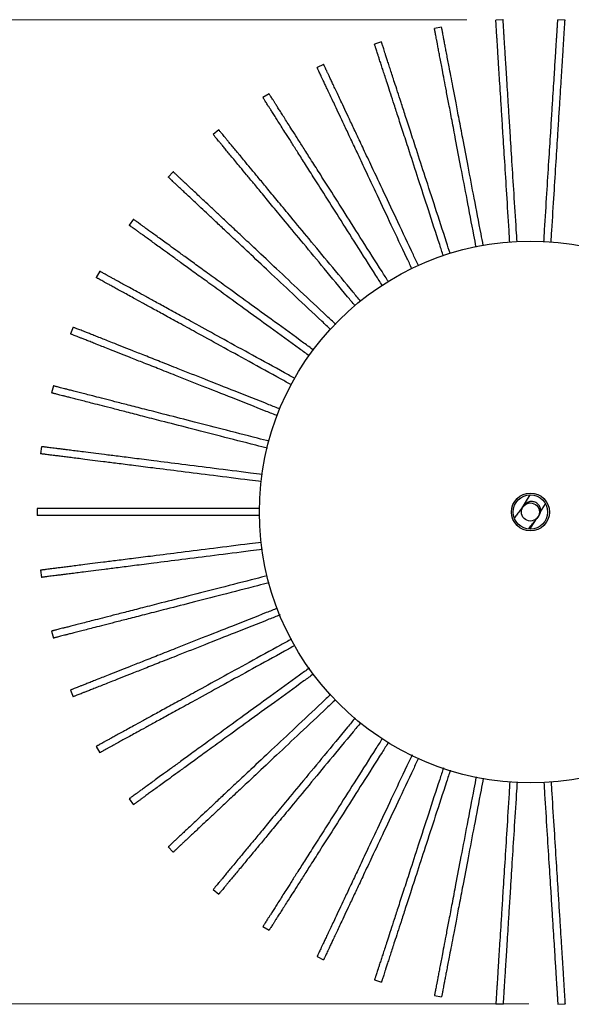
# Model space of a CAD drawing. Header units: millimetres. Extents: x 71 to 119, y 15 to 268.
# Tile 23 of 24: x 91 to 107, y 240 to 268. Entities that reach past the tile are written whole.
import ezdxf

# ---------------------------------------------------------------- set-up
doc = ezdxf.new("R2010")
doc.units = ezdxf.units.MM
doc.header["$PDSIZE"] = -1
doc.styles.add('SLDTEXTSTYLE0', font='TXT', dxfattribs={"width": 0.75})
doc.dimstyles.new('SLDDIMSTYLE2', dxfattribs={"dimtxt": 3.5, "dimasz": 3.302, "dimexe": 0, "dimexo": 0.0625, "dimgap": 0.875, "dimtad": 1, "dimdec": 0, "dimlfac": 10, "dimrnd": 1e-09, "dimzin": 12, "dimdsep": 46, "dimtxsty": 'SLDTEXTSTYLE0', "dimsah": 1, "dimcen": 0.09, "dimadec": 0, "dimazin": 3, "dimtfac": 1, "dimtdec": 0, "dimtofl": 0, "dimtmove": 0, "dimatfit": 3, "dimfxl": 0, "dimfrac": 2, "dimtolj": 1, "dimtzin": 12, "dimarcsym": 0})

# ---------------------------------------------------------------- blocks, each defined once
blk = doc.blocks.new('_D_4')
at = {"color": 7, "linetype": 'Continuous', "lineweight": 0}
for p, q in [((103.861, 267.591), (74.962, 267.591)), ((75.962, 240.344), (75.962, 267.591)), ((105.575, 240.344), (74.962, 240.344))]:
    blk.add_line(p, q, dxfattribs=at)
at = {"color": 7, "linetype": 'Continuous', "lineweight": 18}
for points in [[(75.962, 267.591), (75.454, 264.289), (76.47, 264.289)], [(75.962, 240.344), (76.47, 243.646), (75.454, 243.646)]]:
    blk.add_solid(points, dxfattribs=at)
at = {"color": 7, "linetype": 'Continuous', "lineweight": 18, "insert": (71.45, 248.663), "char_height": 3.5, "attachment_point": 1, "rotation": 90, "style": 'SLDTEXTSTYLE0'}
blk.add_mtext('272', dxfattribs=at)

msp = doc.modelspace()

# ---------------------------------------------------------------- linework, layer by layer
at = {"color": 7, "linetype": 'Continuous', "lineweight": 25}
for p, q in [((104.861, 267.591), (104.661, 267.579)), ((106.575, 267.579), (106.375, 267.591)), ((103.158, 267.389), (102.962, 267.351)), ((101.495, 266.975), (101.304, 266.913)), ((99.896, 266.355), (99.715, 266.27)), ((98.388, 265.541), (98.219, 265.433)), ((96.994, 264.543), (96.84, 264.416)), ((95.735, 263.379), (95.598, 263.233)), ((94.633, 262.066), (94.515, 261.904)), ((93.704, 260.625), (93.607, 260.45)), ((92.963, 259.079), (92.889, 258.893)), ((92.421, 257.453), (92.371, 257.259)), ((92.087, 255.771), (92.062, 255.573)), ((105.599, 254.436), (105.343, 254.016)), ((105.897, 253.965), (106.035, 254.189)), ((91.967, 254.061), (91.967, 253.861)), ((105.605, 253.486), (105.754, 253.73)), ((92.062, 252.35), (92.087, 252.151)), ((92.371, 250.663), (92.421, 250.47)), ((92.889, 249.029), (92.963, 248.843)), ((93.607, 247.473), (93.704, 247.297)), ((94.515, 246.018), (94.633, 245.857)), ((95.598, 244.69), (95.735, 244.544)), ((96.84, 243.507), (96.994, 243.379)), ((98.219, 242.489), (98.388, 242.382)), ((99.715, 241.652), (99.896, 241.567)), ((101.304, 241.01), (101.495, 240.948)), ((102.962, 240.571), (103.158, 240.534)), ((104.661, 240.344), (104.861, 240.331)), ((106.375, 240.331), (106.575, 240.344))]:
    msp.add_line(p, q, dxfattribs=at)
for radius in [7.5, 0.525, 0.475, 0.25]:
    msp.add_circle((105.618, 253.961), radius, dxfattribs=at)
for points, knots in [([(105.048, 261.424), (105.041, 261.536), (105.012, 261.994), (104.965, 262.743), (104.909, 263.642), (104.862, 264.379), (104.825, 264.97), (104.796, 265.428), (104.772, 265.811), (104.751, 266.142), (104.735, 266.398), (104.722, 266.607), (104.711, 266.78), (104.702, 266.934), (104.693, 267.069), (104.686, 267.179), (104.68, 267.271), (104.676, 267.347), (104.672, 267.411), (104.668, 267.465), (104.665, 267.508), (104.663, 267.54), (104.662, 267.563), (104.661, 267.577), (104.661, 267.578), (104.661, 267.579)], [0, 0, 0, 0, 0.020786, 0.085184, 0.144666, 0.19862, 0.236626, 0.270496, 0.299873, 0.325244, 0.35121, 0.373413, 0.397978, 0.425707, 0.457418, 0.493893, 0.52914, 0.568811, 0.613341, 0.663159, 0.718684, 0.779177, 0.845968, 0.919447, 1, 1, 1, 1]), ([(105.247, 261.443), (105.241, 261.553), (105.212, 262.009), (105.165, 262.756), (105.108, 263.655), (105.062, 264.392), (105.025, 264.983), (104.996, 265.441), (104.972, 265.824), (104.951, 266.154), (104.935, 266.411), (104.922, 266.62), (104.911, 266.793), (104.901, 266.946), (104.893, 267.081), (104.886, 267.192), (104.88, 267.283), (104.875, 267.359), (104.871, 267.424), (104.868, 267.477), (104.865, 267.52), (104.863, 267.553), (104.862, 267.575), (104.861, 267.589), (104.861, 267.591), (104.861, 267.591)], [0, 0, 0, 0, 0.020375, 0.084799, 0.144307, 0.198283, 0.236305, 0.27019, 0.299579, 0.324961, 0.350938, 0.37315, 0.397726, 0.425465, 0.45719, 0.493681, 0.528942, 0.56863, 0.613179, 0.663017, 0.718566, 0.779084, 0.845904, 0.919413, 1, 1, 1, 1]), ([(105.988, 261.435), (105.995, 261.547), (106.024, 262.006), (106.071, 262.756), (106.128, 263.655), (106.174, 264.392), (106.211, 264.983), (106.24, 265.441), (106.264, 265.824), (106.285, 266.154), (106.301, 266.411), (106.314, 266.62), (106.325, 266.793), (106.335, 266.946), (106.343, 267.081), (106.35, 267.192), (106.356, 267.283), (106.361, 267.359), (106.365, 267.424), (106.368, 267.477), (106.371, 267.52), (106.373, 267.553), (106.374, 267.575), (106.375, 267.589), (106.375, 267.591), (106.375, 267.591)], [0, 0, 0, 0, 0.020861, 0.085253, 0.144732, 0.198681, 0.236684, 0.270552, 0.299926, 0.325296, 0.35126, 0.373461, 0.398025, 0.425751, 0.457459, 0.493932, 0.529176, 0.568844, 0.613371, 0.663184, 0.718706, 0.779194, 0.84598, 0.919453, 1, 1, 1, 1]), ([(106.188, 261.427), (106.195, 261.538), (106.224, 261.995), (106.271, 262.743), (106.327, 263.642), (106.374, 264.379), (106.411, 264.97), (106.44, 265.428), (106.464, 265.811), (106.484, 266.142), (106.501, 266.398), (106.514, 266.607), (106.525, 266.78), (106.534, 266.934), (106.543, 267.069), (106.55, 267.179), (106.555, 267.271), (106.56, 267.347), (106.564, 267.411), (106.568, 267.465), (106.57, 267.508), (106.572, 267.54), (106.574, 267.563), (106.575, 267.577), (106.575, 267.578), (106.575, 267.579)], [0, 0, 0, 0, 0.020583, 0.084994, 0.144489, 0.198454, 0.236468, 0.270345, 0.299728, 0.325104, 0.351076, 0.373283, 0.397854, 0.425588, 0.457305, 0.493788, 0.529043, 0.568722, 0.613261, 0.663089, 0.718626, 0.779131, 0.845936, 0.919431, 1, 1, 1, 1]), ([(104.117, 261.295), (104.096, 261.405), (104.01, 261.856), (103.87, 262.592), (103.701, 263.477), (103.562, 264.203), (103.452, 264.784), (103.366, 265.235), (103.294, 265.612), (103.232, 265.937), (103.183, 266.189), (103.144, 266.395), (103.112, 266.565), (103.083, 266.716), (103.058, 266.849), (103.037, 266.958), (103.02, 267.048), (103.005, 267.123), (102.993, 267.186), (102.983, 267.239), (102.975, 267.282), (102.969, 267.314), (102.965, 267.336), (102.962, 267.349), (102.962, 267.351), (102.962, 267.351)], [0, 0, 0, 0, 0.020656, 0.085062, 0.144553, 0.198514, 0.236525, 0.2704, 0.29978, 0.325155, 0.351124, 0.37333, 0.397899, 0.425631, 0.457346, 0.493826, 0.529078, 0.568754, 0.61329, 0.663114, 0.718647, 0.779148, 0.845948, 0.919437, 1, 1, 1, 1]), ([(104.312, 261.342), (104.291, 261.448), (104.206, 261.896), (104.066, 262.63), (103.897, 263.515), (103.759, 264.24), (103.648, 264.821), (103.562, 265.272), (103.49, 265.649), (103.428, 265.974), (103.38, 266.227), (103.341, 266.432), (103.308, 266.603), (103.279, 266.754), (103.254, 266.887), (103.233, 266.996), (103.216, 267.086), (103.202, 267.16), (103.19, 267.224), (103.18, 267.277), (103.172, 267.319), (103.165, 267.351), (103.161, 267.373), (103.159, 267.387), (103.158, 267.388), (103.158, 267.389)], [0, 0, 0, 0, 0.020111, 0.084553, 0.144076, 0.198067, 0.2361, 0.269993, 0.29939, 0.324779, 0.350763, 0.372981, 0.397563, 0.425311, 0.457044, 0.493544, 0.528816, 0.568514, 0.613075, 0.662926, 0.71849, 0.779025, 0.845862, 0.919392, 1, 1, 1, 1]), ([(103.209, 261.052), (103.175, 261.157), (103.033, 261.593), (102.802, 262.305), (102.523, 263.162), (102.295, 263.864), (102.112, 264.427), (101.97, 264.864), (101.852, 265.229), (101.749, 265.543), (101.67, 265.788), (101.605, 265.987), (101.552, 266.152), (101.504, 266.298), (101.462, 266.427), (101.428, 266.532), (101.4, 266.619), (101.376, 266.692), (101.356, 266.753), (101.34, 266.804), (101.326, 266.845), (101.316, 266.876), (101.309, 266.898), (101.305, 266.911), (101.305, 266.912), (101.304, 266.913)], [0, 0, 0, 0, 0.0204711, 0.0848893, 0.144391, 0.1983622, 0.2363806, 0.2702617, 0.2996477, 0.3250272, 0.3510016, 0.3732116, 0.3977849, 0.425522, 0.4572433, 0.4937306, 0.5289889, 0.5686722, 0.6132169, 0.6630503, 0.7185935, 0.7791058, 0.8459188, 0.9194213, 1, 1, 1, 1]), ([(103.396, 261.124), (103.363, 261.226), (103.222, 261.658), (102.992, 262.367), (102.714, 263.224), (102.485, 263.926), (102.302, 264.489), (102.161, 264.925), (102.042, 265.29), (101.94, 265.605), (101.86, 265.85), (101.796, 266.049), (101.742, 266.214), (101.694, 266.36), (101.653, 266.489), (101.618, 266.594), (101.59, 266.681), (101.567, 266.753), (101.547, 266.815), (101.53, 266.866), (101.517, 266.907), (101.507, 266.938), (101.5, 266.96), (101.495, 266.973), (101.495, 266.974), (101.495, 266.975)], [0, 0, 0, 0, 0.019844, 0.084304, 0.143844, 0.197849, 0.235892, 0.269795, 0.2992, 0.324595, 0.350586, 0.37281, 0.3974, 0.425154, 0.456896, 0.493407, 0.528687, 0.568396, 0.612969, 0.662835, 0.718413, 0.778964, 0.84582, 0.91937, 1, 1, 1, 1]), ([(102.518, 260.784), (102.471, 260.883), (102.277, 261.295), (101.959, 261.972), (101.576, 262.787), (101.261, 263.455), (101.009, 263.99), (100.814, 264.406), (100.65, 264.753), (100.509, 265.052), (100.4, 265.285), (100.311, 265.474), (100.237, 265.631), (100.171, 265.77), (100.114, 265.893), (100.067, 265.993), (100.028, 266.076), (99.995, 266.145), (99.968, 266.203), (99.945, 266.252), (99.926, 266.291), (99.913, 266.321), (99.903, 266.341), (99.897, 266.353), (99.897, 266.355), (99.896, 266.355)], [0, 0, 0, 0, 0.020155, 0.084594, 0.144115, 0.198104, 0.236134, 0.270027, 0.299422, 0.32481, 0.350792, 0.37301, 0.397591, 0.425337, 0.457068, 0.493567, 0.528837, 0.568533, 0.613092, 0.662942, 0.718503, 0.779035, 0.845869, 0.919395, 1, 1, 1, 1]), ([(102.337, 260.698), (102.291, 260.797), (102.096, 261.21), (101.778, 261.886), (101.395, 262.701), (101.08, 263.37), (100.828, 263.905), (100.633, 264.32), (100.469, 264.668), (100.328, 264.967), (100.219, 265.2), (100.13, 265.389), (100.056, 265.546), (99.99, 265.685), (99.933, 265.808), (99.886, 265.908), (99.847, 265.991), (99.814, 266.06), (99.787, 266.118), (99.764, 266.167), (99.746, 266.206), (99.732, 266.235), (99.722, 266.256), (99.716, 266.268), (99.716, 266.27), (99.715, 266.27)], [0, 0, 0, 0, 0.0202308, 0.0846648, 0.1441811, 0.1981655, 0.2361932, 0.2700827, 0.2994759, 0.3248616, 0.3508423, 0.3730578, 0.3976371, 0.4253811, 0.4571101, 0.4936064, 0.5288733, 0.5685664, 0.613122, 0.6629676, 0.7185245, 0.7790516, 0.845881, 0.9194015, 1, 1, 1, 1]), ([(101.689, 260.339), (101.63, 260.431), (101.385, 260.818), (100.984, 261.45), (100.501, 262.21), (100.106, 262.834), (99.789, 263.334), (99.543, 263.721), (99.337, 264.045), (99.16, 264.325), (99.022, 264.542), (98.91, 264.718), (98.817, 264.865), (98.734, 264.995), (98.662, 265.109), (98.602, 265.203), (98.553, 265.28), (98.513, 265.344), (98.478, 265.399), (98.449, 265.444), (98.426, 265.48), (98.409, 265.508), (98.396, 265.527), (98.389, 265.539), (98.388, 265.54), (98.388, 265.541)], [0, 0, 0, 0, 0.020411, 0.084833, 0.144338, 0.198313, 0.236334, 0.270217, 0.299605, 0.324986, 0.350962, 0.373173, 0.397748, 0.425487, 0.45721, 0.493699, 0.52896, 0.568646, 0.613193, 0.66303, 0.718576, 0.779092, 0.845909, 0.919416, 1, 1, 1, 1]), ([(101.516, 260.238), (101.459, 260.329), (101.215, 260.713), (100.815, 261.343), (100.332, 262.103), (99.937, 262.727), (99.62, 263.226), (99.374, 263.614), (99.168, 263.938), (98.991, 264.218), (98.853, 264.434), (98.741, 264.611), (98.648, 264.758), (98.565, 264.888), (98.493, 265.002), (98.434, 265.095), (98.384, 265.173), (98.344, 265.237), (98.309, 265.292), (98.28, 265.337), (98.257, 265.373), (98.24, 265.401), (98.228, 265.42), (98.22, 265.431), (98.219, 265.433), (98.219, 265.433)], [0, 0, 0, 0, 0.019935, 0.084388, 0.143923, 0.197923, 0.235963, 0.269862, 0.299264, 0.324658, 0.350646, 0.372868, 0.397455, 0.425208, 0.456946, 0.493453, 0.528731, 0.568436, 0.613005, 0.662866, 0.718439, 0.778985, 0.845834, 0.919377, 1, 1, 1, 1]), ([(100.923, 259.793), (100.852, 259.879), (100.56, 260.232), (100.082, 260.81), (99.508, 261.504), (99.037, 262.073), (98.66, 262.529), (98.367, 262.883), (98.123, 263.178), (97.912, 263.434), (97.748, 263.631), (97.614, 263.793), (97.504, 263.926), (97.406, 264.045), (97.319, 264.149), (97.249, 264.235), (97.19, 264.305), (97.142, 264.364), (97.101, 264.414), (97.066, 264.455), (97.039, 264.488), (97.018, 264.513), (97.004, 264.531), (96.995, 264.541), (96.994, 264.543), (96.994, 264.543)], [0, 0, 0, 0, 0.020611, 0.08502, 0.144513, 0.198477, 0.23649, 0.270366, 0.299748, 0.325124, 0.351094, 0.373301, 0.397871, 0.425604, 0.457321, 0.493803, 0.529056, 0.568734, 0.613272, 0.663098, 0.718634, 0.779137, 0.845941, 0.919433, 1, 1, 1, 1]), ([(100.763, 259.673), (100.694, 259.756), (100.404, 260.107), (99.928, 260.682), (99.354, 261.376), (98.883, 261.946), (98.506, 262.402), (98.213, 262.755), (97.968, 263.051), (97.757, 263.306), (97.594, 263.504), (97.46, 263.665), (97.35, 263.799), (97.252, 263.917), (97.165, 264.022), (97.095, 264.107), (97.036, 264.178), (96.988, 264.236), (96.947, 264.286), (96.912, 264.328), (96.885, 264.361), (96.864, 264.386), (96.85, 264.403), (96.841, 264.414), (96.84, 264.415), (96.84, 264.416)], [0, 0, 0, 0, 0.0200292, 0.0844764, 0.144005, 0.1980005, 0.236036, 0.2699325, 0.2993317, 0.3247226, 0.3507087, 0.3729287, 0.3975132, 0.4252628, 0.4569984, 0.4935021, 0.5287763, 0.5684776, 0.6130424, 0.6628982, 0.7184666, 0.7790062, 0.8458493, 0.9193849, 1, 1, 1, 1]), ([(100.231, 259.157), (100.149, 259.234), (99.814, 259.548), (99.267, 260.062), (98.611, 260.679), (98.072, 261.184), (97.641, 261.589), (97.306, 261.904), (97.026, 262.166), (96.785, 262.393), (96.598, 262.569), (96.445, 262.712), (96.319, 262.831), (96.207, 262.936), (96.108, 263.029), (96.027, 263.105), (95.96, 263.167), (95.905, 263.219), (95.858, 263.264), (95.819, 263.301), (95.787, 263.33), (95.764, 263.352), (95.747, 263.368), (95.737, 263.377), (95.736, 263.378), (95.735, 263.379)], [0, 0, 0, 0, 0.020756, 0.085155, 0.14464, 0.198595, 0.236603, 0.270474, 0.299851, 0.325223, 0.35119, 0.373394, 0.39796, 0.425689, 0.457401, 0.493878, 0.529126, 0.568798, 0.613329, 0.663148, 0.718675, 0.77917, 0.845964, 0.919445, 1, 1, 1, 1]), ([(100.089, 259.016), (100.009, 259.091), (99.676, 259.404), (99.13, 259.916), (98.474, 260.533), (97.935, 261.038), (97.504, 261.444), (97.169, 261.758), (96.89, 262.021), (96.648, 262.247), (96.461, 262.423), (96.308, 262.566), (96.182, 262.685), (96.07, 262.79), (95.971, 262.883), (95.89, 262.959), (95.823, 263.022), (95.768, 263.074), (95.721, 263.118), (95.682, 263.155), (95.65, 263.184), (95.627, 263.207), (95.61, 263.222), (95.6, 263.231), (95.599, 263.232), (95.598, 263.233)], [0, 0, 0, 0, 0.0203081, 0.084737, 0.1442486, 0.1982288, 0.2362534, 0.2701402, 0.2995311, 0.3249148, 0.3508935, 0.3731072, 0.3976846, 0.4254264, 0.4571529, 0.4936463, 0.5289105, 0.5686004, 0.6131525, 0.6629942, 0.7185467, 0.7790691, 0.8458932, 0.9194079, 1, 1, 1, 1]), ([(99.623, 258.44), (99.532, 258.506), (99.16, 258.777), (98.553, 259.218), (97.824, 259.747), (97.226, 260.182), (96.748, 260.529), (96.376, 260.799), (96.066, 261.025), (95.798, 261.219), (95.59, 261.37), (95.421, 261.494), (95.28, 261.595), (95.156, 261.686), (95.046, 261.765), (94.957, 261.831), (94.883, 261.884), (94.821, 261.929), (94.769, 261.967), (94.725, 261.999), (94.691, 262.024), (94.664, 262.043), (94.646, 262.057), (94.635, 262.065), (94.634, 262.065), (94.633, 262.066)], [0, 0, 0, 0, 0.020846, 0.085239, 0.144718, 0.198669, 0.236673, 0.270541, 0.299916, 0.325285, 0.35125, 0.373451, 0.398015, 0.425742, 0.457451, 0.493924, 0.529169, 0.568837, 0.613365, 0.663179, 0.718701, 0.77919, 0.845978, 0.919452, 1, 1, 1, 1]), ([(99.502, 258.281), (99.412, 258.347), (99.041, 258.616), (98.435, 259.056), (97.706, 259.586), (97.109, 260.02), (96.63, 260.368), (96.259, 260.637), (95.948, 260.863), (95.68, 261.058), (95.473, 261.209), (95.303, 261.332), (95.163, 261.434), (95.038, 261.524), (94.929, 261.604), (94.839, 261.669), (94.765, 261.723), (94.704, 261.767), (94.651, 261.805), (94.608, 261.837), (94.573, 261.862), (94.547, 261.881), (94.528, 261.895), (94.517, 261.903), (94.516, 261.904), (94.515, 261.904)], [0, 0, 0, 0, 0.0205317, 0.0849459, 0.1444439, 0.1984118, 0.2364278, 0.2703068, 0.299691, 0.3250689, 0.3510417, 0.3732503, 0.3978221, 0.4255575, 0.4572768, 0.4937619, 0.529018, 0.5686989, 0.6132408, 0.6630711, 0.7186109, 0.7791195, 0.8459284, 0.9194263, 1, 1, 1, 1]), ([(99.11, 257.653), (99.011, 257.708), (98.608, 257.929), (97.95, 258.291), (97.16, 258.725), (96.513, 259.081), (95.994, 259.366), (95.592, 259.587), (95.256, 259.772), (94.966, 259.931), (94.741, 260.055), (94.557, 260.156), (94.405, 260.24), (94.27, 260.314), (94.152, 260.379), (94.055, 260.432), (93.974, 260.476), (93.908, 260.513), (93.851, 260.544), (93.804, 260.57), (93.766, 260.591), (93.738, 260.607), (93.718, 260.618), (93.706, 260.624), (93.705, 260.625), (93.704, 260.625)], [0, 0, 0, 0, 0.020881, 0.085272, 0.144749, 0.198698, 0.2367, 0.270567, 0.299941, 0.32531, 0.351273, 0.373474, 0.398037, 0.425762, 0.45747, 0.493942, 0.529186, 0.568853, 0.613379, 0.663191, 0.718711, 0.779198, 0.845983, 0.919455, 1, 1, 1, 1]), ([(99.011, 257.479), (98.913, 257.533), (98.511, 257.754), (97.853, 258.116), (97.064, 258.55), (96.417, 258.906), (95.898, 259.191), (95.496, 259.412), (95.159, 259.597), (94.869, 259.756), (94.644, 259.88), (94.461, 259.981), (94.309, 260.064), (94.174, 260.138), (94.055, 260.204), (93.958, 260.257), (93.878, 260.301), (93.811, 260.338), (93.755, 260.369), (93.707, 260.395), (93.67, 260.416), (93.641, 260.431), (93.621, 260.442), (93.609, 260.449), (93.608, 260.45), (93.607, 260.45)], [0, 0, 0, 0, 0.0207, 0.085103, 0.144591, 0.19855, 0.236559, 0.270432, 0.299812, 0.325185, 0.351153, 0.373358, 0.397926, 0.425656, 0.45737, 0.493849, 0.529099, 0.568773, 0.613307, 0.663129, 0.718659, 0.779157, 0.845955, 0.91944, 1, 1, 1, 1]), ([(98.698, 256.809), (98.593, 256.85), (98.166, 257.019), (97.467, 257.296), (96.63, 257.627), (95.943, 257.899), (95.393, 258.117), (94.966, 258.286), (94.609, 258.427), (94.301, 258.549), (94.063, 258.644), (93.868, 258.721), (93.707, 258.785), (93.564, 258.841), (93.438, 258.891), (93.335, 258.932), (93.25, 258.966), (93.179, 258.994), (93.119, 259.018), (93.069, 259.037), (93.029, 259.053), (92.998, 259.065), (92.977, 259.074), (92.965, 259.079), (92.963, 259.079), (92.963, 259.079)], [0, 0, 0, 0, 0.0208611, 0.0852536, 0.1447316, 0.1986813, 0.2366845, 0.2705522, 0.2999265, 0.3252959, 0.3512599, 0.3734611, 0.3980246, 0.4257507, 0.4574594, 0.4939321, 0.5291764, 0.5688439, 0.6133709, 0.6631844, 0.7187056, 0.7791938, 0.8459802, 0.9194534, 1, 1, 1, 1]), ([(98.624, 256.623), (98.519, 256.664), (98.092, 256.833), (97.394, 257.11), (96.556, 257.441), (95.87, 257.713), (95.319, 257.931), (94.892, 258.1), (94.536, 258.241), (94.228, 258.363), (93.989, 258.458), (93.794, 258.535), (93.633, 258.599), (93.49, 258.655), (93.364, 258.705), (93.261, 258.746), (93.176, 258.78), (93.105, 258.808), (93.045, 258.832), (92.995, 258.851), (92.955, 258.867), (92.925, 258.879), (92.904, 258.888), (92.891, 258.893), (92.89, 258.893), (92.889, 258.893)], [0, 0, 0, 0, 0.020814, 0.085209, 0.14469, 0.198643, 0.236648, 0.270517, 0.299893, 0.325263, 0.351229, 0.373431, 0.397996, 0.425723, 0.457433, 0.493908, 0.529154, 0.568823, 0.613352, 0.663168, 0.718692, 0.779183, 0.845973, 0.919449, 1, 1, 1, 1]), ([(98.394, 255.919), (98.286, 255.947), (97.841, 256.061), (97.114, 256.248), (96.241, 256.472), (95.526, 256.656), (94.953, 256.803), (94.508, 256.917), (94.136, 257.012), (93.816, 257.095), (93.567, 257.159), (93.364, 257.211), (93.196, 257.254), (93.047, 257.292), (92.916, 257.326), (92.809, 257.353), (92.72, 257.376), (92.646, 257.395), (92.584, 257.411), (92.531, 257.425), (92.49, 257.435), (92.458, 257.443), (92.436, 257.449), (92.423, 257.452), (92.422, 257.453), (92.421, 257.453)], [0, 0, 0, 0, 0.020786, 0.085184, 0.144666, 0.19862, 0.236626, 0.270497, 0.299873, 0.325244, 0.35121, 0.373413, 0.397979, 0.425707, 0.457418, 0.493894, 0.52914, 0.568811, 0.613341, 0.663159, 0.718684, 0.779177, 0.845968, 0.919447, 1, 1, 1, 1]), ([(98.346, 255.725), (98.237, 255.753), (97.792, 255.867), (97.064, 256.054), (96.191, 256.278), (95.476, 256.462), (94.903, 256.609), (94.458, 256.723), (94.087, 256.819), (93.766, 256.901), (93.517, 256.965), (93.314, 257.017), (93.146, 257.06), (92.997, 257.098), (92.866, 257.132), (92.759, 257.16), (92.67, 257.182), (92.597, 257.201), (92.534, 257.217), (92.482, 257.231), (92.44, 257.242), (92.408, 257.25), (92.387, 257.255), (92.373, 257.259), (92.372, 257.259), (92.371, 257.259)], [0, 0, 0, 0, 0.0208725, 0.0852643, 0.1447416, 0.1986907, 0.2366935, 0.2705607, 0.2999347, 0.3253037, 0.3512675, 0.3734684, 0.3980316, 0.4257574, 0.4574657, 0.493938, 0.5291819, 0.568849, 0.6133754, 0.6631883, 0.7187089, 0.7791963, 0.845982, 0.9194543, 1, 1, 1, 1]), ([(98.204, 254.999), (98.093, 255.013), (97.638, 255.07), (96.894, 255.164), (96, 255.277), (95.268, 255.37), (94.681, 255.444), (94.225, 255.501), (93.844, 255.549), (93.516, 255.591), (93.261, 255.623), (93.053, 255.649), (92.881, 255.671), (92.729, 255.69), (92.594, 255.707), (92.485, 255.721), (92.394, 255.733), (92.318, 255.742), (92.254, 255.75), (92.201, 255.757), (92.158, 255.762), (92.126, 255.767), (92.103, 255.769), (92.09, 255.771), (92.088, 255.771), (92.087, 255.771)], [0, 0, 0, 0, 0.020657, 0.085063, 0.144553, 0.198514, 0.236525, 0.2704, 0.29978, 0.325155, 0.351125, 0.37333, 0.397899, 0.425631, 0.457346, 0.493827, 0.529078, 0.568754, 0.61329, 0.663114, 0.718647, 0.779148, 0.845948, 0.919437, 1, 1, 1, 1]), ([(98.182, 254.8), (98.071, 254.814), (97.614, 254.872), (96.869, 254.966), (95.975, 255.079), (95.243, 255.171), (94.656, 255.245), (94.2, 255.303), (93.819, 255.351), (93.491, 255.392), (93.236, 255.425), (93.028, 255.451), (92.856, 255.473), (92.704, 255.492), (92.569, 255.509), (92.459, 255.523), (92.368, 255.534), (92.293, 255.544), (92.229, 255.552), (92.175, 255.559), (92.133, 255.564), (92.101, 255.568), (92.078, 255.571), (92.064, 255.573), (92.063, 255.573), (92.062, 255.573)], [0, 0, 0, 0, 0.020876, 0.085268, 0.144745, 0.198694, 0.236696, 0.270564, 0.299937, 0.325306, 0.35127, 0.373471, 0.398034, 0.42576, 0.457468, 0.49394, 0.529184, 0.568851, 0.613377, 0.66319, 0.71871, 0.779197, 0.845983, 0.919455, 1, 1, 1, 1]), ([(105.418, 254.106), (105.415, 254.104), (105.407, 254.098), (105.341, 254.014), (105.258, 253.91), (105.201, 253.836), (105.176, 253.804)], [0, 0, 0, 0, 0.210966, 0.49327, 0.77575, 1, 1, 1, 1]), ([(105.57, 253.497), (105.598, 253.533), (105.66, 253.612), (105.749, 253.724), (105.821, 253.814), (105.862, 253.868), (105.885, 253.917), (105.893, 253.937), (105.898, 253.969), (105.901, 253.993), (105.9, 254.025), (105.893, 254.065), (105.877, 254.11), (105.851, 254.154), (105.814, 254.193), (105.77, 254.223), (105.723, 254.242), (105.667, 254.253), (105.618, 254.251), (105.58, 254.242), (105.56, 254.234), (105.544, 254.227), (105.519, 254.214), (105.495, 254.197), (105.471, 254.175), (105.45, 254.151), (105.43, 254.126), (105.411, 254.102), (105.407, 254.095), (105.404, 254.091)], [0, 0, 0, 0, 0.099884, 0.22398, 0.345984, 0.445402, 0.482954, 0.519352, 0.529109, 0.537546, 0.545221, 0.552961, 0.561658, 0.571283, 0.581199, 0.591184, 0.60073, 0.609137, 0.622657, 0.628198, 0.63326, 0.638502, 0.645107, 0.670496, 0.708099, 0.758692, 0.823212, 0.903007, 1, 1, 1, 1]), ([(98.129, 254.061), (98.019, 254.061), (97.561, 254.061), (96.812, 254.061), (95.911, 254.061), (95.173, 254.061), (94.581, 254.061), (94.122, 254.061), (93.738, 254.061), (93.407, 254.061), (93.15, 254.061), (92.941, 254.061), (92.767, 254.061), (92.614, 254.061), (92.478, 254.061), (92.367, 254.061), (92.276, 254.061), (92.2, 254.061), (92.135, 254.061), (92.081, 254.061), (92.038, 254.061), (92.006, 254.061), (91.983, 254.061), (91.969, 254.061), (91.968, 254.061), (91.967, 254.061)], [0, 0, 0, 0, 0.020472, 0.08489, 0.144392, 0.198363, 0.236381, 0.270263, 0.299649, 0.325028, 0.351002, 0.373212, 0.397786, 0.425523, 0.457244, 0.493731, 0.528989, 0.568673, 0.613217, 0.663051, 0.718594, 0.779106, 0.845919, 0.919421, 1, 1, 1, 1]), ([(98.135, 253.861), (98.023, 253.861), (97.563, 253.861), (96.812, 253.861), (95.911, 253.861), (95.173, 253.861), (94.581, 253.861), (94.122, 253.861), (93.738, 253.861), (93.407, 253.861), (93.15, 253.861), (92.941, 253.861), (92.767, 253.861), (92.614, 253.861), (92.478, 253.861), (92.367, 253.861), (92.276, 253.861), (92.2, 253.861), (92.135, 253.861), (92.081, 253.861), (92.038, 253.861), (92.006, 253.861), (91.983, 253.861), (91.969, 253.861), (91.968, 253.861), (91.967, 253.861)], [0, 0, 0, 0, 0.020825, 0.08522, 0.1447, 0.198652, 0.236657, 0.270526, 0.299901, 0.325271, 0.351236, 0.373438, 0.398003, 0.42573, 0.45744, 0.493914, 0.529159, 0.568828, 0.613357, 0.663172, 0.718695, 0.779186, 0.845975, 0.91945, 1, 1, 1, 1]), ([(98.172, 253.121), (98.064, 253.108), (97.611, 253.051), (96.869, 252.957), (95.975, 252.844), (95.243, 252.751), (94.656, 252.677), (94.2, 252.62), (93.819, 252.572), (93.491, 252.53), (93.236, 252.498), (93.028, 252.472), (92.856, 252.45), (92.704, 252.431), (92.569, 252.414), (92.459, 252.4), (92.368, 252.388), (92.293, 252.379), (92.229, 252.371), (92.175, 252.364), (92.133, 252.359), (92.101, 252.354), (92.078, 252.352), (92.064, 252.35), (92.063, 252.35), (92.062, 252.35)], [0, 0, 0, 0, 0.0202326, 0.0846665, 0.1441826, 0.198167, 0.2361946, 0.270084, 0.2994772, 0.3248628, 0.3508435, 0.3730589, 0.3976382, 0.4253821, 0.4571111, 0.4936073, 0.5288742, 0.5685672, 0.6131227, 0.6629682, 0.718525, 0.779052, 0.8458813, 0.9194017, 1, 1, 1, 1]), ([(98.205, 252.924), (98.094, 252.91), (97.639, 252.852), (96.894, 252.758), (96, 252.646), (95.268, 252.553), (94.681, 252.479), (94.225, 252.421), (93.844, 252.373), (93.516, 252.332), (93.261, 252.299), (93.053, 252.273), (92.881, 252.251), (92.729, 252.232), (92.594, 252.215), (92.485, 252.201), (92.394, 252.19), (92.318, 252.18), (92.254, 252.172), (92.201, 252.165), (92.158, 252.16), (92.126, 252.156), (92.103, 252.153), (92.09, 252.151), (92.088, 252.151), (92.087, 252.151)], [0, 0, 0, 0, 0.020719, 0.085121, 0.144608, 0.198565, 0.236574, 0.270447, 0.299825, 0.325198, 0.351166, 0.37337, 0.397938, 0.425668, 0.457381, 0.493859, 0.529108, 0.568782, 0.613315, 0.663136, 0.718665, 0.779162, 0.845958, 0.919442, 1, 1, 1, 1]), ([(98.331, 252.194), (98.227, 252.167), (97.787, 252.054), (97.064, 251.868), (96.191, 251.644), (95.476, 251.461), (94.903, 251.313), (94.458, 251.199), (94.087, 251.104), (93.766, 251.021), (93.517, 250.958), (93.314, 250.905), (93.146, 250.862), (92.997, 250.824), (92.866, 250.79), (92.759, 250.763), (92.67, 250.74), (92.597, 250.721), (92.534, 250.705), (92.482, 250.692), (92.44, 250.681), (92.408, 250.673), (92.387, 250.667), (92.373, 250.664), (92.372, 250.664), (92.371, 250.663)], [0, 0, 0, 0, 0.019938, 0.084391, 0.143925, 0.197926, 0.235965, 0.269864, 0.299266, 0.324659, 0.350648, 0.37287, 0.397457, 0.425209, 0.456948, 0.493455, 0.528732, 0.568437, 0.613006, 0.662867, 0.71844, 0.778985, 0.845835, 0.919377, 1, 1, 1, 1]), ([(98.391, 252.002), (98.283, 251.975), (97.84, 251.861), (97.114, 251.674), (96.241, 251.45), (95.526, 251.267), (94.953, 251.12), (94.508, 251.005), (94.136, 250.91), (93.816, 250.828), (93.567, 250.764), (93.364, 250.712), (93.196, 250.669), (93.047, 250.63), (92.916, 250.597), (92.809, 250.569), (92.72, 250.546), (92.646, 250.527), (92.584, 250.511), (92.531, 250.498), (92.49, 250.487), (92.458, 250.479), (92.436, 250.474), (92.423, 250.47), (92.422, 250.47), (92.421, 250.47)], [0, 0, 0, 0, 0.020559, 0.084971, 0.144467, 0.198434, 0.236449, 0.270327, 0.29971, 0.325087, 0.351059, 0.373267, 0.397839, 0.425573, 0.457292, 0.493776, 0.529031, 0.568711, 0.613251, 0.66308, 0.718619, 0.779126, 0.845933, 0.919428, 1, 1, 1, 1]), ([(98.612, 251.295), (98.511, 251.255), (98.088, 251.087), (97.394, 250.813), (96.556, 250.481), (95.87, 250.209), (95.319, 249.991), (94.892, 249.822), (94.536, 249.681), (94.228, 249.559), (93.989, 249.465), (93.794, 249.388), (93.633, 249.324), (93.49, 249.267), (93.364, 249.217), (93.261, 249.176), (93.176, 249.143), (93.105, 249.115), (93.045, 249.091), (92.995, 249.071), (92.955, 249.055), (92.925, 249.043), (92.904, 249.035), (92.891, 249.03), (92.89, 249.029), (92.889, 249.029)], [0, 0, 0, 0, 0.020027, 0.084474, 0.144003, 0.197999, 0.236034, 0.269931, 0.29933, 0.324721, 0.350707, 0.372927, 0.397512, 0.425261, 0.456997, 0.493501, 0.528775, 0.568477, 0.613041, 0.662897, 0.718466, 0.779006, 0.845849, 0.919385, 1, 1, 1, 1]), ([(98.69, 251.111), (98.588, 251.07), (98.163, 250.902), (97.467, 250.627), (96.63, 250.295), (95.943, 250.023), (95.393, 249.805), (94.966, 249.636), (94.609, 249.495), (94.301, 249.373), (94.063, 249.279), (93.868, 249.202), (93.707, 249.138), (93.564, 249.081), (93.438, 249.031), (93.335, 248.99), (93.25, 248.957), (93.179, 248.929), (93.119, 248.905), (93.069, 248.885), (93.029, 248.869), (92.998, 248.857), (92.977, 248.849), (92.965, 248.844), (92.963, 248.843), (92.963, 248.843)], [0, 0, 0, 0, 0.020342, 0.084769, 0.144278, 0.198257, 0.23628, 0.270166, 0.299556, 0.324938, 0.350916, 0.373129, 0.397706, 0.425446, 0.457172, 0.493664, 0.528927, 0.568615, 0.613166, 0.663006, 0.718557, 0.779077, 0.845899, 0.919411, 1, 1, 1, 1]), ([(99.005, 250.44), (98.909, 250.387), (98.509, 250.167), (97.853, 249.807), (97.064, 249.373), (96.417, 249.017), (95.898, 248.732), (95.496, 248.511), (95.159, 248.326), (94.869, 248.166), (94.644, 248.043), (94.461, 247.942), (94.309, 247.858), (94.174, 247.784), (94.055, 247.719), (93.958, 247.665), (93.878, 247.621), (93.811, 247.585), (93.755, 247.554), (93.707, 247.528), (93.67, 247.507), (93.641, 247.491), (93.621, 247.48), (93.609, 247.474), (93.608, 247.473), (93.607, 247.473)], [0, 0, 0, 0, 0.020307, 0.084736, 0.144247, 0.198227, 0.236252, 0.270139, 0.29953, 0.324914, 0.350892, 0.373106, 0.397684, 0.425425, 0.457152, 0.493645, 0.52891, 0.5686, 0.613152, 0.662994, 0.718546, 0.779069, 0.845893, 0.919408, 1, 1, 1, 1]), ([(99.098, 250.263), (99.003, 250.211), (98.604, 249.991), (97.95, 249.631), (97.16, 249.197), (96.513, 248.842), (95.994, 248.557), (95.592, 248.335), (95.256, 248.151), (94.966, 247.991), (94.741, 247.867), (94.557, 247.766), (94.405, 247.683), (94.27, 247.609), (94.152, 247.544), (94.055, 247.49), (93.974, 247.446), (93.908, 247.409), (93.851, 247.378), (93.804, 247.352), (93.766, 247.332), (93.738, 247.316), (93.718, 247.305), (93.706, 247.298), (93.705, 247.298), (93.704, 247.297)], [0, 0, 0, 0, 0.0200706, 0.0845152, 0.1440412, 0.1980344, 0.2360683, 0.2699634, 0.2993614, 0.3247512, 0.3507362, 0.3729553, 0.3975386, 0.4252871, 0.4570214, 0.4935236, 0.5287963, 0.5684959, 0.6130587, 0.6629125, 0.7184785, 0.7790155, 0.8458558, 0.9193883, 1, 1, 1, 1]), ([(99.502, 249.641), (99.412, 249.576), (99.041, 249.307), (98.435, 248.866), (97.706, 248.337), (97.109, 247.903), (96.63, 247.555), (96.259, 247.285), (95.948, 247.059), (95.68, 246.865), (95.473, 246.714), (95.303, 246.591), (95.163, 246.489), (95.038, 246.398), (94.929, 246.319), (94.839, 246.254), (94.765, 246.2), (94.704, 246.155), (94.651, 246.117), (94.608, 246.086), (94.573, 246.06), (94.547, 246.041), (94.528, 246.028), (94.517, 246.02), (94.516, 246.019), (94.515, 246.018)], [0, 0, 0, 0, 0.020531, 0.084945, 0.144443, 0.198411, 0.236427, 0.270306, 0.29969, 0.325068, 0.351041, 0.37325, 0.397822, 0.425557, 0.457276, 0.493761, 0.529018, 0.568698, 0.61324, 0.663071, 0.718611, 0.779119, 0.845928, 0.919426, 1, 1, 1, 1]), ([(99.611, 249.473), (99.524, 249.41), (99.156, 249.143), (98.553, 248.704), (97.824, 248.175), (97.226, 247.741), (96.748, 247.393), (96.376, 247.123), (96.066, 246.898), (95.798, 246.703), (95.59, 246.552), (95.421, 246.429), (95.28, 246.327), (95.156, 246.237), (95.046, 246.157), (94.957, 246.092), (94.883, 246.038), (94.821, 245.993), (94.769, 245.955), (94.725, 245.924), (94.691, 245.898), (94.664, 245.879), (94.646, 245.866), (94.635, 245.858), (94.634, 245.857), (94.633, 245.857)], [0, 0, 0, 0, 0.01989, 0.084347, 0.143884, 0.197887, 0.235928, 0.269829, 0.299232, 0.324627, 0.350617, 0.37284, 0.397428, 0.425181, 0.456921, 0.49343, 0.52871, 0.568416, 0.612988, 0.66285, 0.718427, 0.778975, 0.845827, 0.919374, 1, 1, 1, 1]), ([(100.093, 248.91), (100.012, 248.834), (99.677, 248.52), (99.13, 248.006), (98.474, 247.39), (97.935, 246.884), (97.504, 246.479), (97.169, 246.165), (96.89, 245.902), (96.648, 245.675), (96.461, 245.499), (96.308, 245.356), (96.182, 245.237), (96.07, 245.132), (95.971, 245.039), (95.89, 244.964), (95.823, 244.901), (95.768, 244.849), (95.721, 244.805), (95.682, 244.768), (95.65, 244.738), (95.627, 244.716), (95.61, 244.7), (95.6, 244.691), (95.599, 244.69), (95.598, 244.69)], [0, 0, 0, 0, 0.0207, 0.085103, 0.144591, 0.198549, 0.236559, 0.270432, 0.299811, 0.325185, 0.351153, 0.373358, 0.397925, 0.425656, 0.45737, 0.493849, 0.529099, 0.568773, 0.613307, 0.663129, 0.718659, 0.779157, 0.845955, 0.91944, 1, 1, 1, 1]), ([(100.224, 248.759), (100.145, 248.684), (99.812, 248.372), (99.267, 247.86), (98.611, 247.244), (98.072, 246.738), (97.641, 246.333), (97.306, 246.019), (97.026, 245.756), (96.785, 245.53), (96.598, 245.354), (96.445, 245.21), (96.319, 245.092), (96.207, 244.986), (96.108, 244.894), (96.027, 244.818), (95.96, 244.755), (95.905, 244.703), (95.858, 244.659), (95.819, 244.622), (95.787, 244.593), (95.764, 244.57), (95.747, 244.555), (95.737, 244.545), (95.736, 244.544), (95.735, 244.544)], [0, 0, 0, 0, 0.020193, 0.08463, 0.144148, 0.198135, 0.236164, 0.270055, 0.299449, 0.324836, 0.350818, 0.373034, 0.397614, 0.425359, 0.457089, 0.493587, 0.528855, 0.56855, 0.613107, 0.662955, 0.718514, 0.779043, 0.845875, 0.919398, 1, 1, 1, 1]), ([(100.771, 248.259), (100.699, 248.173), (100.407, 247.819), (99.928, 247.24), (99.354, 246.546), (98.883, 245.977), (98.506, 245.521), (98.213, 245.167), (97.968, 244.872), (97.757, 244.616), (97.594, 244.419), (97.46, 244.257), (97.35, 244.124), (97.252, 244.005), (97.165, 243.901), (97.095, 243.815), (97.036, 243.745), (96.988, 243.686), (96.947, 243.636), (96.912, 243.595), (96.885, 243.562), (96.864, 243.537), (96.85, 243.519), (96.841, 243.509), (96.84, 243.508), (96.84, 243.507)], [0, 0, 0, 0, 0.020814, 0.085209, 0.14469, 0.198642, 0.236647, 0.270517, 0.299893, 0.325263, 0.351228, 0.373431, 0.397995, 0.425723, 0.457433, 0.493908, 0.529153, 0.568823, 0.613352, 0.663168, 0.718692, 0.779183, 0.845973, 0.919449, 1, 1, 1, 1]), ([(100.921, 248.127), (100.851, 248.042), (100.559, 247.69), (100.082, 247.113), (99.508, 246.419), (99.037, 245.849), (98.66, 245.394), (98.367, 245.04), (98.123, 244.744), (97.912, 244.489), (97.748, 244.291), (97.614, 244.13), (97.504, 243.996), (97.406, 243.878), (97.319, 243.773), (97.249, 243.688), (97.19, 243.617), (97.142, 243.559), (97.101, 243.509), (97.066, 243.467), (97.039, 243.434), (97.018, 243.409), (97.004, 243.392), (96.995, 243.381), (96.994, 243.38), (96.994, 243.379)], [0, 0, 0, 0, 0.020441, 0.084861, 0.144365, 0.198338, 0.236357, 0.270239, 0.299626, 0.325006, 0.350982, 0.373192, 0.397766, 0.425504, 0.457227, 0.493715, 0.528974, 0.568659, 0.613205, 0.66304, 0.718585, 0.779099, 0.845914, 0.919419, 1, 1, 1, 1]), ([(101.524, 247.698), (101.464, 247.603), (101.218, 247.214), (100.815, 246.58), (100.332, 245.819), (99.937, 245.196), (99.62, 244.696), (99.374, 244.309), (99.168, 243.984), (98.991, 243.705), (98.853, 243.488), (98.741, 243.311), (98.648, 243.165), (98.565, 243.035), (98.493, 242.921), (98.434, 242.827), (98.384, 242.75), (98.344, 242.686), (98.309, 242.631), (98.28, 242.585), (98.257, 242.549), (98.24, 242.522), (98.228, 242.503), (98.22, 242.491), (98.219, 242.49), (98.219, 242.489)], [0, 0, 0, 0, 0.020872, 0.085264, 0.144742, 0.198691, 0.236693, 0.270561, 0.299935, 0.325304, 0.351267, 0.373468, 0.398032, 0.425757, 0.457466, 0.493938, 0.529182, 0.568849, 0.613375, 0.663188, 0.718709, 0.779196, 0.845982, 0.919454, 1, 1, 1, 1]), ([(101.691, 247.587), (101.632, 247.493), (101.386, 247.106), (100.984, 246.473), (100.501, 245.712), (100.106, 245.089), (99.789, 244.589), (99.543, 244.201), (99.337, 243.877), (99.16, 243.598), (99.022, 243.381), (98.91, 243.204), (98.817, 243.058), (98.734, 242.928), (98.662, 242.813), (98.602, 242.72), (98.553, 242.643), (98.513, 242.578), (98.478, 242.524), (98.449, 242.478), (98.426, 242.442), (98.409, 242.415), (98.396, 242.395), (98.389, 242.384), (98.388, 242.383), (98.388, 242.382)], [0, 0, 0, 0, 0.020634, 0.085041, 0.144533, 0.198495, 0.236507, 0.270383, 0.299764, 0.325139, 0.351109, 0.373315, 0.397885, 0.425617, 0.457333, 0.493815, 0.529067, 0.568744, 0.613281, 0.663106, 0.71864, 0.779142, 0.845944, 0.919435, 1, 1, 1, 1]), ([(102.342, 247.234), (102.294, 247.132), (102.098, 246.716), (101.778, 246.036), (101.395, 245.221), (101.08, 244.553), (100.828, 244.017), (100.633, 243.602), (100.469, 243.255), (100.328, 242.955), (100.219, 242.723), (100.13, 242.533), (100.056, 242.376), (99.99, 242.237), (99.933, 242.115), (99.886, 242.015), (99.847, 241.932), (99.814, 241.863), (99.787, 241.804), (99.764, 241.756), (99.746, 241.717), (99.732, 241.687), (99.722, 241.667), (99.716, 241.654), (99.716, 241.653), (99.715, 241.652)], [0, 0, 0, 0, 0.020876, 0.085268, 0.144745, 0.198694, 0.236697, 0.270564, 0.299938, 0.325306, 0.35127, 0.373471, 0.398034, 0.42576, 0.457468, 0.49394, 0.529184, 0.568851, 0.613377, 0.66319, 0.71871, 0.779197, 0.845983, 0.919455, 1, 1, 1, 1]), ([(102.522, 247.147), (102.474, 247.046), (102.279, 246.63), (101.959, 245.951), (101.576, 245.136), (101.261, 244.468), (101.009, 243.932), (100.814, 243.517), (100.65, 243.17), (100.509, 242.87), (100.4, 242.638), (100.311, 242.448), (100.237, 242.291), (100.171, 242.152), (100.114, 242.03), (100.067, 241.929), (100.028, 241.846), (99.995, 241.778), (99.968, 241.719), (99.945, 241.67), (99.926, 241.632), (99.913, 241.602), (99.903, 241.582), (99.897, 241.569), (99.897, 241.568), (99.896, 241.567)], [0, 0, 0, 0, 0.020771, 0.08517, 0.144653, 0.198608, 0.236614, 0.270485, 0.299862, 0.325234, 0.3512, 0.373403, 0.397969, 0.425698, 0.457409, 0.493886, 0.529133, 0.568804, 0.613335, 0.663153, 0.71868, 0.779173, 0.845966, 0.919446, 1, 1, 1, 1]), ([(103.211, 246.876), (103.176, 246.769), (103.034, 246.332), (102.802, 245.617), (102.523, 244.761), (102.295, 244.058), (102.112, 243.496), (101.97, 243.059), (101.852, 242.694), (101.749, 242.379), (101.67, 242.135), (101.605, 241.936), (101.552, 241.771), (101.504, 241.624), (101.462, 241.496), (101.428, 241.39), (101.4, 241.303), (101.376, 241.231), (101.356, 241.169), (101.34, 241.118), (101.326, 241.077), (101.316, 241.046), (101.309, 241.025), (101.305, 241.012), (101.305, 241.01), (101.304, 241.01)], [0, 0, 0, 0, 0.020826, 0.085221, 0.144701, 0.198652, 0.236657, 0.270526, 0.299901, 0.325271, 0.351236, 0.373438, 0.398003, 0.42573, 0.45744, 0.493914, 0.529159, 0.568828, 0.613357, 0.663172, 0.718695, 0.779186, 0.845975, 0.91945, 1, 1, 1, 1]), ([(103.401, 246.814), (103.366, 246.707), (103.224, 246.27), (102.992, 245.556), (102.714, 244.699), (102.485, 243.997), (102.302, 243.434), (102.161, 242.997), (102.042, 242.632), (101.94, 242.317), (101.86, 242.073), (101.796, 241.874), (101.742, 241.709), (101.694, 241.563), (101.653, 241.434), (101.618, 241.328), (101.59, 241.241), (101.567, 241.169), (101.547, 241.107), (101.53, 241.056), (101.517, 241.015), (101.507, 240.984), (101.5, 240.963), (101.495, 240.95), (101.495, 240.948), (101.495, 240.948)], [0, 0, 0, 0, 0.020854, 0.085247, 0.144725, 0.198675, 0.236679, 0.270547, 0.299921, 0.325291, 0.351255, 0.373456, 0.39802, 0.425746, 0.457455, 0.493928, 0.529173, 0.568841, 0.613368, 0.663182, 0.718703, 0.779192, 0.845979, 0.919453, 1, 1, 1, 1]), ([(104.117, 246.628), (104.096, 246.518), (104.01, 246.067), (103.87, 245.33), (103.701, 244.445), (103.562, 243.72), (103.452, 243.139), (103.366, 242.688), (103.294, 242.311), (103.232, 241.986), (103.183, 241.733), (103.144, 241.528), (103.112, 241.357), (103.083, 241.206), (103.058, 241.073), (103.037, 240.964), (103.02, 240.874), (103.005, 240.8), (102.993, 240.736), (102.983, 240.683), (102.975, 240.641), (102.969, 240.609), (102.965, 240.587), (102.962, 240.573), (102.962, 240.572), (102.962, 240.571)], [0, 0, 0, 0, 0.02072, 0.085122, 0.144608, 0.198566, 0.236575, 0.270447, 0.299826, 0.325199, 0.351166, 0.373371, 0.397938, 0.425668, 0.457381, 0.493859, 0.529109, 0.568782, 0.613315, 0.663136, 0.718665, 0.779162, 0.845958, 0.919442, 1, 1, 1, 1]), ([(104.314, 246.593), (104.293, 246.483), (104.207, 246.031), (104.066, 245.293), (103.897, 244.408), (103.759, 243.682), (103.648, 243.101), (103.562, 242.65), (103.49, 242.273), (103.428, 241.948), (103.38, 241.696), (103.341, 241.49), (103.308, 241.32), (103.279, 241.169), (103.254, 241.036), (103.233, 240.927), (103.216, 240.837), (103.202, 240.762), (103.19, 240.699), (103.18, 240.646), (103.172, 240.603), (103.165, 240.571), (103.161, 240.549), (103.159, 240.536), (103.158, 240.534), (103.158, 240.534)], [0, 0, 0, 0, 0.020881, 0.085273, 0.144749, 0.198698, 0.2367, 0.270567, 0.299941, 0.32531, 0.351273, 0.373474, 0.398037, 0.425763, 0.457471, 0.493943, 0.529186, 0.568853, 0.613379, 0.663191, 0.718711, 0.779198, 0.845983, 0.919455, 1, 1, 1, 1]), ([(105.048, 246.495), (105.041, 246.385), (105.012, 245.927), (104.965, 245.179), (104.909, 244.28), (104.862, 243.543), (104.825, 242.953), (104.796, 242.494), (104.772, 242.111), (104.751, 241.781), (104.735, 241.525), (104.722, 241.316), (104.711, 241.142), (104.702, 240.989), (104.693, 240.854), (104.686, 240.743), (104.68, 240.652), (104.676, 240.576), (104.672, 240.511), (104.668, 240.458), (104.665, 240.415), (104.663, 240.382), (104.662, 240.36), (104.661, 240.346), (104.661, 240.344), (104.661, 240.344)], [0, 0, 0, 0, 0.020559, 0.084972, 0.144468, 0.198434, 0.236449, 0.270327, 0.299711, 0.325088, 0.35106, 0.373268, 0.397839, 0.425574, 0.457292, 0.493776, 0.529031, 0.568711, 0.613252, 0.663081, 0.718619, 0.779126, 0.845933, 0.919429, 1, 1, 1, 1]), ([(105.248, 246.487), (105.241, 246.375), (105.212, 245.916), (105.165, 245.167), (105.108, 244.268), (105.062, 243.531), (105.025, 242.94), (104.996, 242.482), (104.972, 242.099), (104.951, 241.768), (104.935, 241.512), (104.922, 241.303), (104.911, 241.13), (104.901, 240.976), (104.893, 240.841), (104.886, 240.731), (104.88, 240.639), (104.875, 240.563), (104.871, 240.499), (104.868, 240.445), (104.865, 240.402), (104.863, 240.37), (104.862, 240.347), (104.861, 240.333), (104.861, 240.332), (104.861, 240.331)], [0, 0, 0, 0, 0.020854, 0.085247, 0.144726, 0.198676, 0.236679, 0.270547, 0.299922, 0.325291, 0.351255, 0.373457, 0.39802, 0.425747, 0.457456, 0.493929, 0.529173, 0.568841, 0.613368, 0.663182, 0.718704, 0.779192, 0.845979, 0.919453, 1, 1, 1, 1]), ([(105.988, 246.479), (105.995, 246.37), (106.024, 245.913), (106.071, 245.167), (106.128, 244.268), (106.174, 243.531), (106.211, 242.94), (106.24, 242.482), (106.264, 242.099), (106.285, 241.768), (106.301, 241.512), (106.314, 241.303), (106.325, 241.13), (106.335, 240.976), (106.343, 240.841), (106.35, 240.731), (106.356, 240.639), (106.361, 240.563), (106.365, 240.499), (106.368, 240.445), (106.371, 240.402), (106.373, 240.37), (106.374, 240.347), (106.375, 240.333), (106.375, 240.332), (106.375, 240.331)], [0, 0, 0, 0, 0.020344, 0.08477, 0.14428, 0.198258, 0.236281, 0.270167, 0.299557, 0.324939, 0.350917, 0.37313, 0.397707, 0.425447, 0.457173, 0.493665, 0.528928, 0.568616, 0.613167, 0.663006, 0.718557, 0.779077, 0.845899, 0.919411, 1, 1, 1, 1]), ([(106.188, 246.499), (106.195, 246.387), (106.223, 245.928), (106.271, 245.179), (106.327, 244.28), (106.374, 243.543), (106.411, 242.953), (106.44, 242.494), (106.464, 242.111), (106.484, 241.781), (106.501, 241.525), (106.514, 241.316), (106.525, 241.142), (106.534, 240.989), (106.543, 240.854), (106.55, 240.743), (106.555, 240.652), (106.56, 240.576), (106.564, 240.511), (106.568, 240.458), (106.57, 240.415), (106.572, 240.382), (106.574, 240.36), (106.575, 240.346), (106.575, 240.344), (106.575, 240.344)], [0, 0, 0, 0, 0.020772, 0.085171, 0.144654, 0.198609, 0.236615, 0.270486, 0.299863, 0.325235, 0.351201, 0.373404, 0.39797, 0.425699, 0.45741, 0.493886, 0.529134, 0.568805, 0.613336, 0.663154, 0.71868, 0.779174, 0.845966, 0.919446, 1, 1, 1, 1])]:
    msp.add_open_spline(points, degree=3, knots=knots, dxfattribs=at)
at = {"color": 7, "linetype": 'Continuous', "lineweight": 0}
for p in [(104.861, 267.591), (106.575, 240.344)]:
    msp.add_point(p, dxfattribs=at)

# ---------------------------------------------------------------- dimensions: what is measured, and where the dimension line sits
at = {"color": 7, "linetype": 'Continuous', "lineweight": 18}
dim = msp.add_linear_dim(base=(75.962, 267.591), p1=(106.575, 240.344), p2=(104.861, 267.591), angle=90, dimstyle='SLDDIMSTYLE2', dxfattribs=at)
dim.commit()
dim.dimension.update_dxf_attribs({"geometry": '_D_4', "text_midpoint": (75.962, 252.542), "dimtype": 160})

doc.saveas('drawing.dxf')
